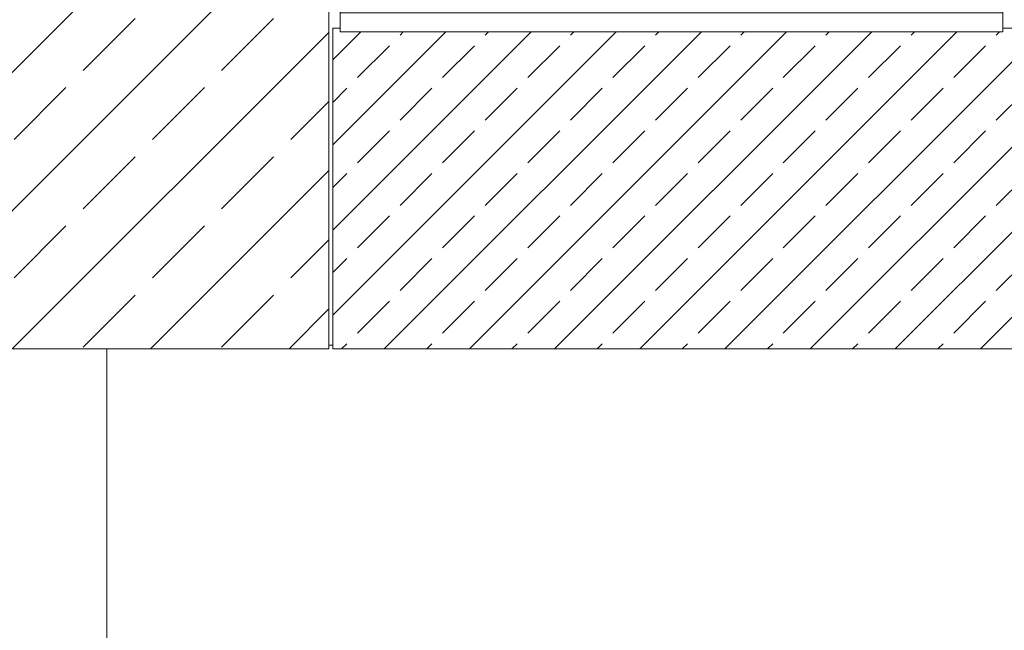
# Model space of a CAD drawing. Header units: millimetres. Extents: x 52659 to 1698020, y -10054 to 104697.
# Tile 250 of 256: x 214691 to 217307, y 11500 to 13123. Entities that reach past the tile are written whole.
import ezdxf

# ---------------------------------------------------------------- set-up
doc = ezdxf.new("R2010")
doc.units = ezdxf.units.MM
doc.header["$MEASUREMENT"] = 0
for name, color, linetype in [('02-04 CASSETTES CLAIRES', 7, 'Continuous'), ('02-04 CASSETTES FONCEES', 7, 'Continuous'), ('02-04 Mur.Construction', 7, 'Continuous'), ('05-02 Cotation 200ème 100ème.Cotations', 7, 'Continuous'), ('08-01 2D Dessin général.2D', 7, 'Continuous'), ('Fenêtres ARCHICAD', 7, 'Continuous')]:
    doc.layers.add(name, color=color, linetype=linetype)
doc.styles.add('STYLE_GENERE_3', font='ARIALN.TTF')
doc.dimstyles.new('STYLE_GENERE__2', dxfattribs={"dimtxt": 200, "dimasz": 95, "dimexe": 0.18, "dimexo": 100, "dimgap": 0, "dimtad": 0, "dimlfac": 0.001, "dimzin": 0, "dimdsep": 46, "dimtxsty": 'STYLE_GENERE_3', "dimblk": 'ARROWHEAD_6', "dimblk1": 'ARROWHEAD_6', "dimblk2": 'ARROWHEAD_6', "dimcen": 0.09, "dimclrd": 7, "dimclre": 7, "dimclrt": 7, "dimazin": 0, "dimtfac": 1, "dimtdec": 4, "dimtmove": 0, "dimatfit": 3, "dimfxl": 1, "dimtolj": 1, "dimtzin": 0, "dimarcsym": 0})

# ---------------------------------------------------------------- blocks, each defined once
blk = doc.blocks.new('Élément de coupe_207_1', base_point=(131932.7, 5158.1))
at = {"layer": 'Fenêtres ARCHICAD', "color": 7, "linetype": 'Continuous', "lineweight": 9}
blk.add_line((217300.6, 14428.1), (217302.7, 14428.1), dxfattribs=at)
at = {"layer": 'Fenêtres ARCHICAD', "color": 7, "linetype": 'Continuous', "lineweight": 5}
for p, q in [((215602.7, 13998), (215602.7, 13238.1)), ((215632.7, 13268.1), (215632.7, 13998)), ((216392.7, 13998), (216392.7, 13268.1)), ((216452.7, 13268.1), (216452.7, 13998)), ((217212.7, 13998), (217212.7, 13268.1)), ((217242.7, 13238.1), (217242.7, 13998)), ((216407.7, 13268.1), (215632.7, 13268.1)), ((216437.7, 13268.1), (216407.7, 13268.1)), ((217212.7, 13268.1), (216437.7, 13268.1)), ((215602.7, 13238.1), (217242.7, 13238.1)), ((215542.7, 13178.1), (217302.7, 13178.1)), ((215542.7, 13140.9), (215542.7, 13146)), ((215542.7, 13090.8), (215542.7, 13140.9)), ((217302.7, 13140.9), (215542.7, 13140.9)), ((217302.7, 13140.9), (217302.7, 13146)), ((217302.7, 13090.8), (217302.7, 13140.9)), ((217302.7, 13090.8), (215542.7, 13090.8))]:
    blk.add_line(p, q, dxfattribs=at)
blk = doc.blocks.new('Élément de coupe_235_1', base_point=(131932.7, 5158.1))
at = {"layer": '02-04 Mur.Construction', "color": 7, "linetype": 'Continuous', "lineweight": 9}
blk.add_line((215522.7, 12258.1), (215512.7, 12258.1), dxfattribs=at)
blk = doc.blocks.new('Élément de coupe_505_1', base_point=(131932.7, 5158.1))
at = {"layer": '02-04 CASSETTES FONCEES', "color": 7, "linetype": 'Continuous', "lineweight": 9}
for p, q in [((215522.7, 13100.1), (215522.7, 12248.1)), ((215542.7, 13100.1), (215522.7, 13100.1)), ((215522.7, 12337.6), (216275.9, 13090.8)), ((215522.7, 12563.9), (216049.6, 13090.8)), ((215522.7, 12790.1), (215823.4, 13090.8)), ((215522.7, 13016.4), (215597.1, 13090.8)), ((215659.4, 12248.1), (216502.2, 13090.8)), ((215701.5, 13082.1), (215710.2, 13090.8)), ((215885.7, 12248.1), (216728.5, 13090.8)), ((215927.8, 13082.1), (215936.5, 13090.8)), ((216112, 12248.1), (216954.7, 13090.8)), ((216154, 13082.1), (216162.8, 13090.8)), ((216338.2, 12248.1), (217181, 13090.8)), ((216380.3, 13082.1), (216389, 13090.8)), ((216564.5, 12248.1), (217416.5, 13100.1)), ((216606.6, 13082.1), (216615.3, 13090.8)), ((216790.8, 12248.1), (217642.8, 13100.1)), ((216832.9, 13082.1), (216841.6, 13090.8)), ((217017.1, 12248.1), (217869.1, 13100.1)), ((217059.1, 13082.1), (217067.9, 13090.8)), ((217243.3, 12248.1), (218095.3, 13100.1)), ((217285.4, 13082.1), (217294.1, 13090.8)), ((217302.7, 13099.4), (217303.4, 13100.1)), ((218512.7, 13100.1), (217302.7, 13100.1)), ((215588.3, 12969), (215673.2, 13053.8)), ((215814.6, 12969), (215899.5, 13053.8)), ((216040.9, 12969), (216125.7, 13053.8)), ((216267.2, 12969), (216352, 13053.8)), ((216493.4, 12969), (216578.3, 13053.8)), ((216719.7, 12969), (216804.6, 13053.8)), ((216946, 12969), (217030.8, 13053.8)), ((217172.3, 12969), (217257.1, 13053.8)), ((215522.7, 12903.3), (215560.1, 12940.7)), ((215701.5, 12855.8), (215786.3, 12940.7)), ((215927.8, 12855.8), (216012.6, 12940.7)), ((216154, 12855.8), (216238.9, 12940.7)), ((216380.3, 12855.8), (216465.2, 12940.7)), ((216606.6, 12855.8), (216691.4, 12940.7)), ((216832.9, 12855.8), (216917.7, 12940.7)), ((217059.1, 12855.8), (217144, 12940.7)), ((217285.4, 12855.8), (217370.3, 12940.7)), ((215588.3, 12742.7), (215673.2, 12827.5)), ((215814.6, 12742.7), (215899.5, 12827.5)), ((216040.9, 12742.7), (216125.7, 12827.5)), ((216267.2, 12742.7), (216352, 12827.5)), ((216493.4, 12742.7), (216578.3, 12827.5)), ((216719.7, 12742.7), (216804.6, 12827.5)), ((216946, 12742.7), (217030.8, 12827.5)), ((217172.3, 12742.7), (217257.1, 12827.5)), ((215522.7, 12677), (215560.1, 12714.4)), ((215701.5, 12629.5), (215786.3, 12714.4)), ((215927.8, 12629.5), (216012.6, 12714.4)), ((216154, 12629.5), (216238.9, 12714.4)), ((216380.3, 12629.5), (216465.2, 12714.4)), ((216606.6, 12629.5), (216691.4, 12714.4)), ((216832.9, 12629.5), (216917.7, 12714.4)), ((217059.1, 12629.5), (217144, 12714.4)), ((217285.4, 12629.5), (217370.3, 12714.4)), ((215588.3, 12516.4), (215673.2, 12601.3)), ((215814.6, 12516.4), (215899.5, 12601.3)), ((216040.9, 12516.4), (216125.7, 12601.3)), ((216267.2, 12516.4), (216352, 12601.3)), ((216493.4, 12516.4), (216578.3, 12601.3)), ((216719.7, 12516.4), (216804.6, 12601.3)), ((216946, 12516.4), (217030.8, 12601.3)), ((217172.3, 12516.4), (217257.1, 12601.3)), ((215522.7, 12450.7), (215560.1, 12488.1)), ((215701.5, 12403.3), (215786.3, 12488.1)), ((215927.8, 12403.3), (216012.6, 12488.1)), ((216154, 12403.3), (216238.9, 12488.1)), ((216380.3, 12403.3), (216465.2, 12488.1)), ((216606.6, 12403.3), (216691.4, 12488.1)), ((216832.9, 12403.3), (216917.7, 12488.1)), ((217059.1, 12403.3), (217144, 12488.1)), ((217285.4, 12403.3), (217370.3, 12488.1)), ((215588.3, 12290.1), (215673.2, 12375)), ((215814.6, 12290.1), (215899.5, 12375)), ((216040.9, 12290.1), (216125.7, 12375)), ((216267.2, 12290.1), (216352, 12375)), ((216493.4, 12290.1), (216578.3, 12375)), ((216719.7, 12290.1), (216804.6, 12375)), ((216946, 12290.1), (217030.8, 12375)), ((217172.3, 12290.1), (217257.1, 12375)), ((215522.7, 12248.1), (218512.7, 12248.1)), ((215546.3, 12248.1), (215560.1, 12261.8)), ((215772.6, 12248.1), (215786.3, 12261.8)), ((215998.8, 12248.1), (216012.6, 12261.8)), ((216225.1, 12248.1), (216238.9, 12261.8)), ((216451.4, 12248.1), (216465.2, 12261.8)), ((216677.7, 12248.1), (216691.4, 12261.8)), ((216903.9, 12248.1), (216917.7, 12261.8)), ((217130.2, 12248.1), (217144, 12261.8))]:
    blk.add_line(p, q, dxfattribs=at)
blk = doc.blocks.new('Élément de coupe_511_1', base_point=(131932.7, 5158.1))
at = {"layer": '02-04 CASSETTES CLAIRES', "color": 7, "linetype": 'Continuous', "lineweight": 9}
for p, q in [((214310.7, 13358.3), (215350.5, 14398.1)), ((214310.7, 13726), (214982.8, 14398.1)), ((214310.7, 14093.7), (214615.1, 14398.1)), ((214310.7, 14277.5), (214431.3, 14398.1)), ((214310.7, 14398.1), (214310.7, 12248.1)), ((215512.7, 14398.1), (214310.7, 14398.1)), ((214676.2, 14275.3), (214799, 14398.1)), ((215043.9, 14275.3), (215166.6, 14398.1)), ((215512.7, 12248.1), (215512.7, 14398.1)), ((215411.6, 14275.3), (215512.7, 14376.4)), ((214492.3, 14091.4), (214630.2, 14229.3)), ((214860, 14091.4), (214997.9, 14229.3)), ((215227.7, 14091.4), (215365.6, 14229.3)), ((214310.7, 12990.6), (215512.7, 14192.5)), ((214310.7, 13909.8), (214446.4, 14045.5)), ((214676.2, 13907.6), (214814.1, 14045.5)), ((215043.9, 13907.6), (215181.8, 14045.5)), ((215411.6, 13907.6), (215512.7, 14008.7)), ((214492.3, 13723.7), (214630.2, 13861.6)), ((214860, 13723.7), (214997.9, 13861.6)), ((215227.7, 13723.7), (215365.6, 13861.6)), ((214310.7, 12622.9), (215512.7, 13824.8)), ((214310.7, 13542.2), (214446.4, 13677.8)), ((214676.2, 13539.9), (214814.1, 13677.8)), ((215043.9, 13539.9), (215181.8, 13677.8)), ((215411.6, 13539.9), (215512.7, 13641)), ((214492.3, 13356), (214630.2, 13493.9)), ((214860, 13356), (214997.9, 13493.9)), ((215227.7, 13356), (215365.6, 13493.9)), ((214310.7, 12255.2), (215512.7, 13457.1)), ((214310.7, 13174.5), (214446.4, 13310.1)), ((214676.2, 13172.2), (214814.1, 13310.1)), ((215043.9, 13172.2), (215181.8, 13310.1)), ((215411.6, 13172.2), (215512.7, 13273.3)), ((214492.3, 12988.3), (214630.2, 13126.2)), ((214860, 12988.3), (214997.9, 13126.2)), ((215227.7, 12988.3), (215365.6, 13126.2)), ((214671.3, 12248.1), (215512.7, 13089.4)), ((214310.7, 12806.8), (214446.4, 12942.4)), ((214676.2, 12804.5), (214814.1, 12942.4)), ((215043.9, 12804.5), (215181.8, 12942.4)), ((215411.6, 12804.5), (215512.7, 12905.6)), ((214492.3, 12620.7), (214630.2, 12758.5)), ((214860, 12620.7), (214997.9, 12758.5)), ((215227.7, 12620.7), (215365.6, 12758.5)), ((215039, 12248.1), (215512.7, 12721.8)), ((214310.7, 12439.1), (214446.4, 12574.7)), ((214676.2, 12436.8), (214814.1, 12574.7)), ((215043.9, 12436.8), (215181.8, 12574.7)), ((215411.6, 12436.8), (215512.7, 12537.9)), ((214492.3, 12253), (214630.2, 12390.8)), ((214860, 12253), (214997.9, 12390.8)), ((215227.7, 12253), (215365.6, 12390.8)), ((215406.7, 12248.1), (215512.7, 12354.1)), ((214310.7, 12248.1), (215512.7, 12248.1))]:
    blk.add_line(p, q, dxfattribs=at)
blk = doc.blocks.new('*D728', base_point=(131932.7, 5158.1))
at = {"layer": '05-02 Cotation 200ème 100ème.Cotations', "color": 7, "linetype": 'Continuous', "lineweight": 25, "transparency": 16777216}
for p, q in [((187874.4, 13160.1), (187974.4, 13060.1)), ((187874.4, 11412.6), (187974.4, 11312.6))]:
    blk.add_line(p, q, dxfattribs=at)
at = {"layer": '05-02 Cotation 200ème 100ème.Cotations', "color": 7, "linetype": 'Continuous', "lineweight": 13, "transparency": 16777216}
for p, q in [((188018.2, 13110.1), (187830.7, 13110.1)), ((187924.4, 12485.2), (187924.4, 13110.1)), ((187924.4, 11362.6), (187924.4, 11987.5)), ((188018.2, 11362.6), (187830.7, 11362.6))]:
    blk.add_line(p, q, dxfattribs=at)
at = {"layer": '05-02 Cotation 200ème 100ème.Cotations', "color": 7, "lineweight": 9, "transparency": 16777216, "insert": (188024.4, 12012.3), "char_height": 200, "attachment_point": 7, "rotation": 90, "style": 'STYLE_GENERE_3'}
blk.add_mtext('\\A1;1,75', dxfattribs=at)
blk = doc.blocks.new('ARROWHEAD_6')
at = {"color": 0, "linetype": 'Continuous', "lineweight": 0}
for p, q in [((-0.5, -0.5), (0.5, 0.5)), ((0, 0), (-1, 0))]:
    blk.add_line(p, q, dxfattribs=at)
blk = doc.blocks.new('*D729', base_point=(131932.7, 5158.1))
at = {"layer": '05-02 Cotation 200ème 100ème.Cotations', "color": 7, "linetype": 'Continuous', "lineweight": 25, "transparency": 16777216}
for p, q in [((187874.4, 14458.1), (187974.4, 14358.1)), ((187874.4, 13160.1), (187974.4, 13060.1))]:
    blk.add_line(p, q, dxfattribs=at)
at = {"layer": '05-02 Cotation 200ème 100ème.Cotations', "color": 7, "linetype": 'Continuous', "lineweight": 13, "transparency": 16777216}
for p, q in [((188018.2, 14408.1), (187830.7, 14408.1)), ((187924.4, 14007.9), (187924.4, 14408.1)), ((187924.4, 13110.1), (187924.4, 13510.2)), ((188018.2, 13110.1), (187830.7, 13110.1))]:
    blk.add_line(p, q, dxfattribs=at)
at = {"layer": '05-02 Cotation 200ème 100ème.Cotations', "color": 7, "lineweight": 9, "transparency": 16777216, "char_height": 200, "attachment_point": 7, "rotation": 90, "style": 'STYLE_GENERE_3'}
for s, insert in [('\\A1;0,40', (187881.6, 14381.8)), ('\\A1;1,30', (188024.4, 13535.1))]:
    blk.add_mtext(s, dxfattribs=dict(at, insert=insert))
blk = doc.blocks.new('*D744', base_point=(131932.7, 5158.1))
at = {"layer": '05-02 Cotation 200ème 100ème.Cotations', "color": 7, "linetype": 'Continuous', "lineweight": 25, "transparency": 16777216}
for p, q in [((165280.7, 14458.1), (165380.7, 14358.1)), ((165280.7, 11412.6), (165380.7, 11312.6))]:
    blk.add_line(p, q, dxfattribs=at)
at = {"layer": '05-02 Cotation 200ème 100ème.Cotations', "color": 7, "linetype": 'Continuous', "lineweight": 13, "transparency": 16777216}
for p, q in [((165424.5, 14408.1), (165237, 14408.1)), ((165330.7, 13134.2), (165330.7, 14408.1)), ((165330.7, 11362.6), (165330.7, 12636.5)), ((165424.5, 11362.6), (165237, 11362.6))]:
    blk.add_line(p, q, dxfattribs=at)
at = {"layer": '05-02 Cotation 200ème 100ème.Cotations', "color": 7, "lineweight": 9, "transparency": 16777216, "char_height": 200, "attachment_point": 7, "rotation": 90, "style": 'STYLE_GENERE_3'}
for s, insert in [('\\A1;0,40', (165287.9, 14381.8)), ('\\A1;3,05', (165430.7, 12661.3))]:
    blk.add_mtext(s, dxfattribs=dict(at, insert=insert))
blk = doc.blocks.new('*D764', base_point=(131932.7, 5158.1))
at = {"layer": '05-02 Cotation 200ème 100ème.Cotations', "color": 7, "linetype": 'Continuous', "lineweight": 25, "transparency": 16777216}
for p, q in [((135853.9, 14458.1), (135953.9, 14358.1)), ((135853.9, 11412.6), (135953.9, 11312.6))]:
    blk.add_line(p, q, dxfattribs=at)
at = {"layer": '05-02 Cotation 200ème 100ème.Cotations', "color": 7, "linetype": 'Continuous', "lineweight": 13, "transparency": 16777216}
for p, q in [((135997.7, 14408.1), (135810.2, 14408.1)), ((135903.9, 13134.2), (135903.9, 14408.1)), ((135903.9, 11362.6), (135903.9, 12636.5)), ((135997.7, 11362.6), (135810.2, 11362.6))]:
    blk.add_line(p, q, dxfattribs=at)
at = {"layer": '05-02 Cotation 200ème 100ème.Cotations', "color": 7, "lineweight": 9, "transparency": 16777216, "char_height": 200, "attachment_point": 7, "rotation": 90, "style": 'STYLE_GENERE_3'}
for s, insert in [('\\A1;0,40', (135861, 14381.8)), ('\\A1;3,05', (136003.9, 12661.3))]:
    blk.add_mtext(s, dxfattribs=dict(at, insert=insert))

msp = doc.modelspace()

# ---------------------------------------------------------------- linework, layer by layer
at = {"layer": '08-01 2D Dessin général.2D', "color": 7, "linetype": 'Continuous', "lineweight": 9}
msp.add_line((214922.668, 11378.072), (214922.668, 12248.072), dxfattribs=at)

# ---------------------------------------------------------------- block references
at = {"layer": '02-04 CASSETTES CLAIRES', "lineweight": 0}
msp.add_blockref('Élément de coupe_511_1', (131932.668, 5158.072), dxfattribs=at)
at = {"layer": '02-04 CASSETTES FONCEES', "lineweight": 0}
msp.add_blockref('Élément de coupe_505_1', (131932.668, 5158.072), dxfattribs=at)
at = {"layer": '02-04 Mur.Construction', "lineweight": 0}
msp.add_blockref('Élément de coupe_235_1', (131932.668, 5158.072), dxfattribs=at)
at = {"layer": 'Fenêtres ARCHICAD', "lineweight": 0}
msp.add_blockref('Élément de coupe_207_1', (131932.668, 5158.072), dxfattribs=at)

# ---------------------------------------------------------------- dimensions: what is measured, and where the dimension line sits
at = {"layer": '05-02 Cotation 200ème 100ème.Cotations', "color": 7, "linetype": 'Continuous', "lineweight": 13}
for base, p1, p2, picture, middle in [((135903.901, 14408.072), (220897.887, 11362.595), (220602.668, 14408.072), '*D764', (135903.901, 12921.098)), ((165330.708, 14408.072), (220897.887, 11362.595), (220602.668, 14408.072), '*D744', (165330.708, 12921.098)), ((187924.443, 14408.072), (187327.961, 13110.072), (220602.668, 14408.072), '*D729', (187924.443, 13794.836)), ((187924.443, 13110.072), (220897.887, 11362.595), (187327.961, 13110.072), '*D728', (187924.443, 12272.098))]:
    dim = msp.add_linear_dim(base=base, p1=p1, p2=p2, angle=90, dimstyle='STYLE_GENERE__2', dxfattribs=at)
    dim.commit()
    dim.dimension.update_dxf_attribs({"geometry": picture, "text_midpoint": middle, "dimtype": 160, "text_rotation": 90})

doc.saveas('drawing.dxf')
